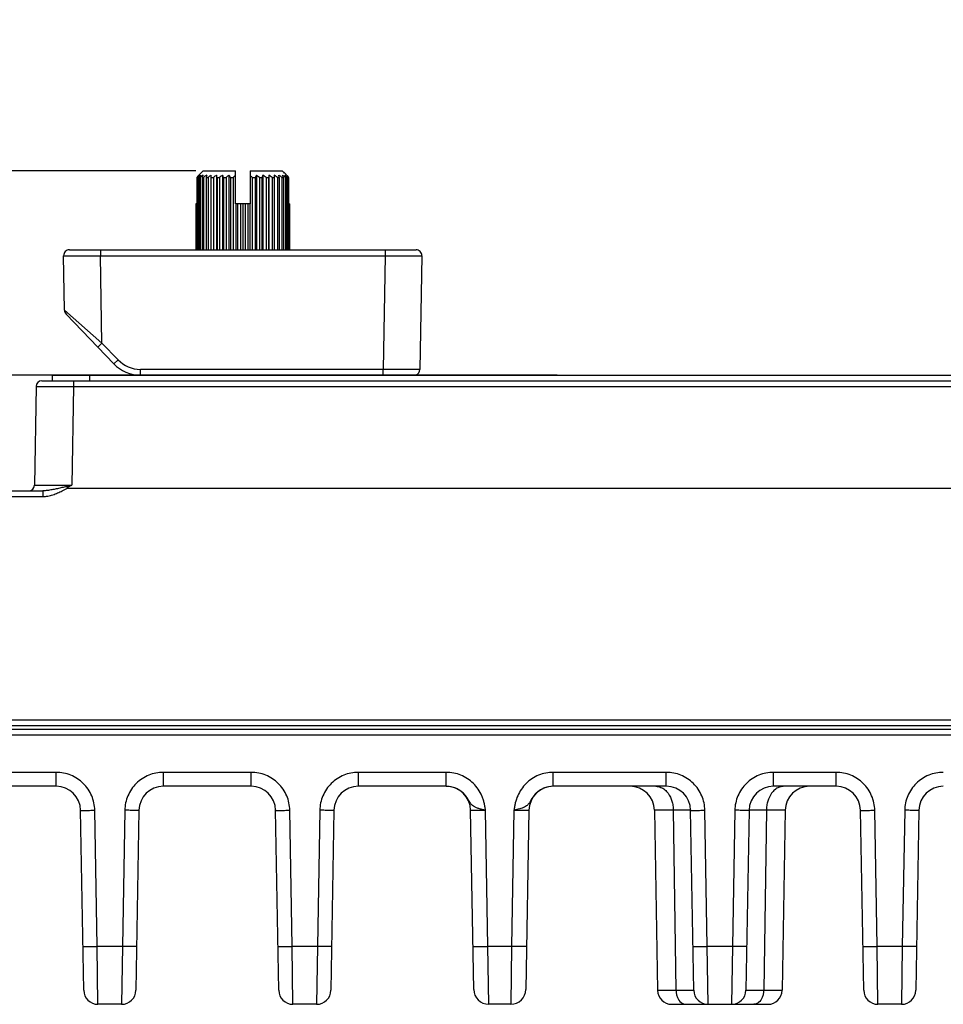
# Model space of a CAD drawing. Header units: inches. Extents: x 0 to 34, y 0 to 22.
# Tile 70 of 128: x 12.9 to 15.4, y 9.2 to 11.8. Entities that reach past the tile are written whole.
import ezdxf

# ---------------------------------------------------------------- set-up
doc = ezdxf.new("R2010")
doc.units = ezdxf.units.IN
doc.header["$LTSCALE"] = 1.87
doc.header["$MEASUREMENT"] = 0
doc.layers.get('0').update_dxf_attribs({"linetype": 'CONTINUOUS'})
doc.layers.add('02___PRT_ALL_AXES', color=7, linetype='CONTINUOUS')
doc.layers.add('DIMENSIONS', color=7, linetype='CONTINUOUS')
doc.styles.get("Standard").update_dxf_attribs({"font": 'txt', "width": 0.8})
doc.dimstyles.new('DIMSTYLE_2', dxfattribs={"dimtxt": 0.125, "dimasz": 0.18, "dimexe": 0.125, "dimexo": 0.0625, "dimgap": 0.0625, "dimtad": 0, "dimtih": 1, "dimtoh": 1, "dimzin": 0, "dimdsep": 46, "dimtxsty": 'STANDARD', "dimblk": '_FILLED', "dimblk1": '_FILLED', "dimblk2": '_FILLED', "dimcen": 0.09, "dimazin": 0, "dimtp": 0.01, "dimtm": 0.01, "dimtfac": 1, "dimtofl": 0, "dimtmove": 0, "dimatfit": 3, "dimldrblk": '_FILLED', "dimfxl": 1, "dimtolj": 1, "dimtzin": 0, "dimarcsym": 0})

# ---------------------------------------------------------------- blocks, each defined once
blk = doc.blocks.new('_FILLED')
at = {"color": 0, "linetype": 'BYBLOCK'}
blk.add_solid([(0, 0), (-1, 0.174), (-1, -0.174)], dxfattribs=at)
blk = doc.blocks.new('*D45')
at = {"layer": 'DIMENSIONS', "color": 2, "linetype": 'CONTINUOUS'}
for p, q in [((15.9617, 12.266), (9.511, 12.266)), ((9.636, 12.266), (9.636, 10.723)), ((9.636, 9.2001), (9.636, 10.473)), ((11.9452, 9.2001), (9.511, 9.2001))]:
    blk.add_line(p, q, dxfattribs=at)
at = {"layer": 'DIMENSIONS', "color": 2, "linetype": 'CONTINUOUS', "xscale": 0.18, "yscale": 0.18, "zscale": 0.18}
for p, rotation in [((9.636, 12.266), 90), ((9.636, 9.2001), 270)]:
    blk.add_blockref('_FILLED', p, dxfattribs=dict(at, rotation=rotation))
at = {"layer": 'DIMENSIONS', "color": 2, "linetype": 'CONTINUOUS', "insert": (9.636, 10.6605), "char_height": 0.125, "width": 1.325, "attachment_point": 2, "line_spacing_factor": 0.9}
blk.add_mtext('77.88{\\ftxt.shx;\\W1.000000;\\H0.125000; }[3.066]', dxfattribs=at)
blk = doc.blocks.new('*D47')
at = {"layer": 'DIMENSIONS', "color": 2, "linetype": 'CONTINUOUS'}
for p, q in [((11.8861, 10.6395), (11.8861, 13.141)), ((15.9242, 12.3138), (15.9242, 13.141)), ((11.8861, 13.016), (13.1301, 13.016)), ((15.9242, 13.016), (14.6801, 13.016))]:
    blk.add_line(p, q, dxfattribs=at)
at = {"layer": 'DIMENSIONS', "color": 2, "linetype": 'CONTINUOUS', "xscale": 0.18, "yscale": 0.18, "zscale": 0.18, "rotation": 180}
blk.add_blockref('_FILLED', (11.8861, 13.016), dxfattribs=at)
at = {"layer": 'DIMENSIONS', "color": 2, "linetype": 'CONTINUOUS', "xscale": 0.18, "yscale": 0.18, "zscale": 0.18}
blk.add_blockref('_FILLED', (15.9242, 13.016), dxfattribs=at)
at = {"layer": 'DIMENSIONS', "color": 2, "linetype": 'CONTINUOUS', "insert": (13.9051, 13.0785), "char_height": 0.125, "width": 1.425, "attachment_point": 2, "line_spacing_factor": 0.9}
blk.add_mtext('102.57{\\ftxt.shx;\\W1.000000;\\H0.125000; }[4.038]', dxfattribs=at)
blk = doc.blocks.new('*D50')
at = {"layer": 'DIMENSIONS', "color": 2, "linetype": 'CONTINUOUS'}
for p, q in [((11.136, 11.4238), (11.136, 11.7838)), ((13.3957, 11.4238), (11.011, 11.4238)), ((14.3595, 10.8785), (11.011, 10.8785)), ((11.136, 10.8785), (11.136, 10.5185))]:
    blk.add_line(p, q, dxfattribs=at)
at = {"layer": 'DIMENSIONS', "color": 2, "linetype": 'CONTINUOUS', "xscale": 0.18, "yscale": 0.18, "zscale": 0.18}
for p, rotation in [((11.136, 11.4238), 270), ((11.136, 10.8785), 90)]:
    blk.add_blockref('_FILLED', p, dxfattribs=dict(at, rotation=rotation))
at = {"layer": 'DIMENSIONS', "color": 2, "linetype": 'CONTINUOUS', "insert": (11.136, 11.2136), "char_height": 0.125, "width": 1.225, "attachment_point": 2, "line_spacing_factor": 0.9}
blk.add_mtext('13.85{\\ftxt.shx;\\W1.000000;\\H0.125000; }[.545]', dxfattribs=at)
blk = doc.blocks.new('*D51')
at = {"layer": 'DIMENSIONS', "color": 2, "linetype": 'CONTINUOUS'}
for p, q in [((14.3595, 10.8785), (10.261, 10.8785)), ((10.386, 10.8785), (10.386, 10.1643)), ((10.386, 9.2001), (10.386, 9.9143)), ((11.966, 9.2001), (10.261, 9.2001))]:
    blk.add_line(p, q, dxfattribs=at)
at = {"layer": 'DIMENSIONS', "color": 2, "linetype": 'CONTINUOUS', "xscale": 0.18, "yscale": 0.18, "zscale": 0.18}
for p, rotation in [((10.386, 10.8785), 90), ((10.386, 9.2001), 270)]:
    blk.add_blockref('_FILLED', p, dxfattribs=dict(at, rotation=rotation))
at = {"layer": 'DIMENSIONS', "color": 2, "linetype": 'CONTINUOUS', "insert": (10.386, 10.1018), "char_height": 0.125, "width": 1.325, "attachment_point": 2, "line_spacing_factor": 0.9}
blk.add_mtext('42.63{\\ftxt.shx;\\W1.000000;\\H0.125000; }[1.678]', dxfattribs=at)

msp = doc.modelspace()

# ---------------------------------------------------------------- linework, layer by layer
at = {"color": 7, "linetype": 'CONTINUOUS'}
for p, q in [((13.3983, 11.4059), (13.3983, 11.2131)), ((13.3983, 11.4059), (13.4001, 11.4059)), ((13.3988, 11.4059), (13.3999, 11.4069)), ((13.3999, 11.4069), (13.3991, 11.4069)), ((13.4001, 11.4059), (13.4001, 11.2131)), ((13.4111, 11.4197), (13.4026, 11.4113)), ((13.4038, 11.4059), (13.4038, 11.2131)), ((13.4038, 11.4059), (13.4067, 11.4059)), ((13.4067, 11.4059), (13.4067, 11.2131)), ((13.4153, 11.4238), (13.4111, 11.4197)), ((13.4121, 11.4059), (13.4121, 11.2131)), ((13.4121, 11.4059), (13.4161, 11.4059)), ((13.4153, 11.4238), (13.5012, 11.4238)), ((13.4161, 11.4059), (13.4161, 11.2131)), ((13.4232, 11.4059), (13.4232, 11.2131)), ((13.4232, 11.4059), (13.4281, 11.4059)), ((13.4281, 11.4059), (13.4281, 11.2131)), ((13.4366, 11.2131), (13.4366, 11.4121)), ((13.4366, 11.4059), (13.4424, 11.4059)), ((13.4424, 11.4059), (13.4424, 11.2131)), ((13.4508, 11.4121), (13.4508, 11.2131)), ((13.4521, 11.4059), (13.4521, 11.2131)), ((13.4521, 11.4059), (13.4586, 11.4059)), ((13.4586, 11.4059), (13.4586, 11.2131)), ((13.4667, 11.4121), (13.4667, 11.2131)), ((13.4693, 11.4059), (13.4693, 11.2131)), ((13.4693, 11.4059), (13.4764, 11.4059)), ((13.4764, 11.4059), (13.4764, 11.2131)), ((13.4839, 11.4121), (13.4839, 11.2131)), ((13.4878, 11.4059), (13.4878, 11.2131)), ((13.4878, 11.4059), (13.4952, 11.4059)), ((13.4952, 11.4059), (13.4952, 11.2131)), ((13.5012, 11.3358), (13.5012, 11.4238)), ((13.5402, 11.4238), (13.5402, 11.3358)), ((13.5402, 11.4238), (13.626, 11.4238)), ((13.5461, 11.4059), (13.5461, 11.2131)), ((13.5461, 11.4059), (13.5535, 11.4059)), ((13.5535, 11.4059), (13.5535, 11.2131)), ((13.5574, 11.4121), (13.5574, 11.2131)), ((13.565, 11.4059), (13.565, 11.2131)), ((13.565, 11.4059), (13.572, 11.4059)), ((13.572, 11.4059), (13.572, 11.2131)), ((13.5746, 11.4121), (13.5746, 11.2131)), ((13.5827, 11.4059), (13.5827, 11.2131)), ((13.5827, 11.4059), (13.5892, 11.4059)), ((13.5892, 11.4059), (13.5892, 11.2131)), ((13.5905, 11.4121), (13.5905, 11.2131)), ((13.5989, 11.4059), (13.5989, 11.2131)), ((13.5989, 11.4059), (13.6047, 11.4059)), ((13.6047, 11.4121), (13.6047, 11.2131)), ((13.6132, 11.4059), (13.6132, 11.2131)), ((13.6132, 11.4059), (13.6181, 11.4059)), ((13.6181, 11.4059), (13.6181, 11.2131)), ((13.6252, 11.4059), (13.6252, 11.2131)), ((13.6252, 11.4059), (13.6292, 11.4059)), ((13.6344, 11.4155), (13.626, 11.4238)), ((13.6292, 11.4059), (13.6292, 11.2131)), ((13.6324, 11.4175), (13.6302, 11.4197)), ((13.6387, 11.4113), (13.6344, 11.4155)), ((13.6346, 11.4059), (13.6346, 11.2131)), ((13.6346, 11.4059), (13.6376, 11.4059)), ((13.6376, 11.4059), (13.6376, 11.2131)), ((13.6413, 11.4059), (13.6413, 11.2131)), ((13.6413, 11.4059), (13.643, 11.4059)), ((13.6415, 11.4069), (13.6422, 11.4069)), ((13.6415, 11.4069), (13.6425, 11.4059)), ((13.643, 11.4059), (13.643, 11.2131)), ((13.3958, 11.3358), (13.3958, 11.2131)), ((13.3983, 11.3358), (13.3958, 11.3358)), ((13.3964, 11.3358), (13.3964, 11.2131)), ((13.5402, 11.3358), (13.5012, 11.3358)), ((13.5021, 11.3358), (13.5021, 11.2131)), ((13.5071, 11.3358), (13.5071, 11.2131)), ((13.5147, 11.3358), (13.5147, 11.2131)), ((13.5207, 11.3358), (13.5207, 11.2131)), ((13.5267, 11.3358), (13.5267, 11.2131)), ((13.5343, 11.3358), (13.5343, 11.2131)), ((13.5393, 11.3358), (13.5393, 11.2131)), ((13.6455, 11.3358), (13.643, 11.3358)), ((13.6449, 11.3358), (13.6449, 11.2131)), ((13.6455, 11.3358), (13.6455, 11.2131)), ((13.0452, 11.052), (13.0427, 11.1971)), ((13.0584, 11.2131), (13.9829, 11.2131)), ((13.1411, 11.2131), (13.1411, 11.1971)), ((13.1451, 10.9642), (13.1411, 11.1971)), ((13.1411, 11.1971), (13.9003, 11.1971)), ((13.9003, 11.1971), (13.895, 10.894)), ((13.9003, 11.2131), (13.9003, 11.1971)), ((13.9987, 11.1971), (13.9934, 10.894)), ((13.1451, 10.9642), (13.0452, 11.052)), ((13.1766, 10.9088), (13.0496, 11.0414)), ((13.1338, 10.9535), (13.1451, 10.9642)), ((13.188, 10.9194), (13.1451, 10.9642)), ((13.1766, 10.9088), (13.188, 10.9194)), ((13.2477, 10.8785), (13.2477, 10.894)), ((13.895, 10.894), (13.2477, 10.894)), ((13.895, 10.8785), (13.895, 10.894)), ((13.9054, 10.8939), (13.895, 10.894)), ((12.9695, 10.8484), (12.9649, 10.5848)), ((12.9845, 10.8632), (15.8852, 10.8632)), ((13.0695, 10.8484), (13.0649, 10.5848)), ((13.0695, 10.8632), (13.0695, 10.8484)), ((13.0695, 10.8484), (15.8852, 10.8484)), ((12.2459, 10.57), (12.9872, 10.57)), ((12.9872, 10.57), (12.9872, 10.5548)), ((13.039, 10.57), (13.0527, 10.577)), ((13.0527, 10.577), (24.8249, 10.577)), ((12.2459, 10.5548), (12.9872, 10.5548)), ((24.7141, 9.9577), (11.9969, 9.9577)), ((24.7991, 9.9429), (11.9119, 9.9429)), ((12.0814, 9.9341), (24.6303, 9.9341)), ((11.8969, 9.9193), (24.8141, 9.9193)), ((13.023, 9.8189), (12.7886, 9.8189)), ((13.023, 9.7816), (13.023, 9.8189)), ((13.3088, 9.7816), (13.3088, 9.8189)), ((13.5433, 9.8189), (13.3088, 9.8189)), ((13.5433, 9.7816), (13.5433, 9.8189)), ((13.8291, 9.7816), (13.8291, 9.8189)), ((14.0635, 9.8189), (13.8291, 9.8189)), ((14.0635, 9.7816), (14.0635, 9.8189)), ((14.3492, 9.7816), (14.3492, 9.8189)), ((14.6507, 9.8189), (14.3492, 9.8189)), ((14.6507, 9.7816), (14.6507, 9.8189)), ((14.9365, 9.7816), (14.9365, 9.8189)), ((15.1039, 9.8189), (14.9365, 9.8189)), ((15.1039, 9.7816), (15.1039, 9.8189)), ((13.023, 9.7816), (12.7886, 9.7816)), ((13.5433, 9.7816), (13.3088, 9.7816)), ((14.0635, 9.7816), (13.8291, 9.7816)), ((14.071, 9.7811), (14.0635, 9.7815)), ((14.6507, 9.7816), (14.3492, 9.7816)), ((15.1039, 9.7816), (14.9365, 9.7816)), ((13.0963, 9.2374), (13.088, 9.7177)), ((13.1323, 9.3543), (13.126, 9.7177)), ((13.2058, 9.7177), (13.1995, 9.3543)), ((13.2438, 9.7177), (13.2354, 9.2374)), ((13.6166, 9.2374), (13.6083, 9.7177)), ((13.6526, 9.3543), (13.6463, 9.7177)), ((13.7261, 9.7177), (13.7198, 9.3543)), ((13.7641, 9.7177), (13.7557, 9.2374)), ((14.1368, 9.2394), (14.1285, 9.7177)), ((14.1748, 9.3543), (14.1685, 9.7177)), ((14.2443, 9.7177), (14.238, 9.3543)), ((14.2843, 9.7177), (14.276, 9.2394)), ((14.6191, 9.7177), (14.6274, 9.2374)), ((14.6695, 9.7177), (14.6191, 9.7177)), ((14.6766, 9.2374), (14.6695, 9.7177)), ((14.7157, 9.7177), (14.6695, 9.7177)), ((14.724, 9.2374), (14.7157, 9.7177)), ((14.76, 9.3543), (14.7536, 9.7177)), ((14.8335, 9.7177), (14.8272, 9.3543)), ((14.8715, 9.7177), (14.8631, 9.2374)), ((14.9177, 9.7177), (14.8715, 9.7177)), ((14.9177, 9.7177), (14.9105, 9.2374)), ((14.9681, 9.7177), (14.9177, 9.7177)), ((14.9681, 9.7177), (14.9597, 9.2374)), ((15.1773, 9.2374), (15.1689, 9.7177)), ((15.2132, 9.3543), (15.2069, 9.7177)), ((15.2868, 9.7177), (15.2804, 9.3543)), ((15.3248, 9.7177), (15.3164, 9.2374)), ((13.1343, 9.2001), (13.1323, 9.3543)), ((13.1995, 9.3543), (13.1323, 9.3543)), ((13.1995, 9.3543), (13.1975, 9.2001)), ((13.6546, 9.2001), (13.6526, 9.3543)), ((13.7198, 9.3543), (13.6526, 9.3543)), ((13.7198, 9.3543), (13.7178, 9.2001)), ((14.1768, 9.2001), (14.1748, 9.3543)), ((14.238, 9.3543), (14.1748, 9.3543)), ((14.238, 9.3543), (14.236, 9.2001)), ((14.762, 9.2001), (14.76, 9.3543)), ((14.8272, 9.3543), (14.76, 9.3543)), ((14.8272, 9.3543), (14.8251, 9.2001)), ((15.2153, 9.2001), (15.2132, 9.3543)), ((15.2804, 9.3543), (15.2132, 9.3543)), ((15.2804, 9.3543), (15.2784, 9.2001)), ((14.6274, 9.2374), (14.6766, 9.2374)), ((14.6766, 9.2374), (14.724, 9.2374)), ((14.8631, 9.2374), (14.9105, 9.2374)), ((14.9105, 9.2374), (14.9597, 9.2374)), ((13.1975, 9.2001), (13.1343, 9.2001)), ((13.7178, 9.2001), (13.6546, 9.2001)), ((14.236, 9.2001), (14.1768, 9.2001)), ((14.6655, 9.2001), (14.9217, 9.2001)), ((15.2784, 9.2001), (15.2153, 9.2001))]:
    msp.add_line(p, q, dxfattribs=at)
for centre, radius, start, end in [((13.7041, 11.1631), 0.3904, 141.3645, 141.5527), ((13.6941, 11.1711), 0.3777, 140.9333, 141.3636), ((13.6737, 11.077), 0.4279, 128.4472, 129.7517), ((13.6613, 11.1977), 0.3355, 140.4513, 140.9231), ((13.7266, 11.2079), 0.3787, 147.9224, 148.4818), ((13.689, 11.2315), 0.3343, 147.3076, 147.9168), ((13.6848, 11.049), 0.4525, 126.6417, 127.926), ((13.8155, 11.2376), 0.4371, 156.8968, 157.3439), ((13.7653, 11.259), 0.3825, 156.4023, 156.892), ((13.7018, 11.025), 0.4762, 125.6204, 126.8708), ((14.13, 11.2566), 0.7224, 167.8138, 168.0687), ((14.0372, 11.2766), 0.6275, 167.5304, 167.8109), ((13.715, 11.0187), 0.4819, 125.285, 126.5306), ((13.7281, 11.025), 0.4762, 125.6204, 126.8708), ((12.7852, 11.2651), 0.6817, 11.9269, 12.4552), ((13.7368, 11.049), 0.4525, 126.6417, 127.926), ((13.0875, 11.2466), 0.4137, 22.6486, 23.5738), ((13.75, 11.077), 0.4279, 128.4472, 129.7517), ((13.1811, 11.2179), 0.3597, 31.5095, 32.6645), ((13.7687, 11.1073), 0.405, 131.3503, 132.4831), ((13.2642, 11.0979), 0.4176, 47.534, 48.6326), ((13.8478, 11.2257), 0.3451, 147.3109, 148.515), ((13.2819, 11.0654), 0.4428, 50.2703, 51.5308), ((13.9372, 11.2537), 0.3957, 156.4051, 157.3725), ((13.2952, 11.0367), 0.468, 52.0953, 53.3371), ((14.2255, 11.2717), 0.6503, 167.5321, 168.0859), ((13.3132, 11.025), 0.4762, 53.1292, 54.3796), ((13.3263, 11.0187), 0.4819, 53.4694, 54.715), ((13.0186, 11.2797), 0.6127, 12.1857, 12.473), ((13.3395, 11.025), 0.4762, 53.1292, 54.3796), ((12.9276, 11.26), 0.7058, 11.9283, 12.1892), ((13.3471, 11.0367), 0.468, 52.0953, 53.3371), ((13.2839, 11.2623), 0.374, 23.1024, 23.6033), ((13.2346, 11.2413), 0.4276, 22.6511, 23.1082), ((13.3582, 11.0654), 0.4428, 50.2703, 51.5308), ((13.3582, 11.2352), 0.3274, 32.0768, 32.6988), ((13.3213, 11.212), 0.371, 31.5124, 32.0835), ((13.381, 11.1984), 0.3343, 39.076, 39.5495), ((13.3566, 11.1787), 0.3657, 38.6294, 39.0737), ((13.3373, 11.1631), 0.3904, 38.4473, 38.6355), ((13.0584, 11.1974), 0.0157, 90, 181), ((13.9829, 11.1974), 0.0157, 359, 90), ((13.0609, 11.0523), 0.0157, 181, 223.79), ((13.2477, 10.9769), 0.0984, 223.79, 270), ((13.2477, 10.9766), 0.0827, 223.7909, 269.9991), ((13.9776, 10.8942), 0.0157, 287.8, 359), ((12.9845, 10.8482), 0.015, 90, 179), ((12.9499, 10.585), 0.015, 270, 359), ((12.4835, 12.0843), 1.6083, 291.0087, 291.1915), ((13.023, 9.7166), 0.065, 1, 90), ((13.3088, 9.7166), 0.065, 90, 179), ((13.5433, 9.7166), 0.065, 1, 90), ((13.8291, 9.7166), 0.065, 90, 179), ((14.0635, 9.7166), 0.065, 1, 90), ((14.0635, 9.7162), 0.0653, 69.0597, 83.4625), ((14.0634, 9.716), 0.0656, 65.5042, 69.0672), ((14.3493, 9.7166), 0.065, 90, 179), ((14.3495, 9.7156), 0.066, 112.851, 121.1395), ((14.3494, 9.7159), 0.0656, 110.7354, 112.8354), ((14.3493, 9.7162), 0.0654, 90.0177, 110.7379), ((14.5541, 9.7166), 0.065, 1, 90), ((14.6507, 9.7166), 0.065, 1, 90), ((14.9365, 9.7166), 0.065, 90, 179), ((15.0331, 9.7166), 0.065, 90, 179), ((15.1039, 9.7166), 0.065, 1, 90), ((15.3898, 9.7166), 0.065, 90, 179), ((13.1343, 9.2381), 0.038, 181, 270), ((13.1975, 9.2381), 0.038, 270, 359), ((13.6546, 9.2381), 0.038, 181, 270), ((13.7178, 9.2381), 0.038, 270, 359), ((14.1768, 9.2401), 0.04, 181, 270), ((14.236, 9.2401), 0.04, 270, 359), ((14.6654, 9.2381), 0.038, 181, 270), ((14.762, 9.2381), 0.038, 181, 270), ((14.8251, 9.2381), 0.038, 270, 359), ((14.9217, 9.2381), 0.038, 270, 359), ((15.2153, 9.2381), 0.038, 181, 270), ((15.2784, 9.2381), 0.038, 270, 359)]:
    msp.add_arc(centre, radius, start, end, dxfattribs=at)
for points, knots in [([(13.0427, 11.1971), (13.0427, 11.1971), (13.0427, 11.1971), (13.0428, 11.1971), (13.043, 11.1971), (13.0433, 11.1971), (13.0438, 11.1971), (13.0446, 11.1971), (13.0457, 11.1971), (13.047, 11.1971), (13.0485, 11.197), (13.0509, 11.197), (13.0546, 11.197), (13.0595, 11.197), (13.0652, 11.197), (13.0717, 11.197), (13.0788, 11.197), (13.0895, 11.197), (13.1039, 11.197), (13.1221, 11.1971), (13.1347, 11.1971), (13.1411, 11.1971)], [0, 0, 0, 0, 0.000311, 0.001219, 0.002728, 0.004835, 0.010844, 0.019234, 0.02999, 0.043083, 0.058477, 0.076139, 0.118098, 0.168544, 0.227004, 0.292902, 0.365614, 0.444434, 0.617318, 0.804911, 1, 1, 1, 1]), ([(13.9003, 11.1971), (13.9067, 11.1971), (13.9192, 11.1971), (13.9374, 11.197), (13.9518, 11.197), (13.9625, 11.197), (13.9696, 11.197), (13.9761, 11.197), (13.9818, 11.197), (13.9868, 11.197), (13.9904, 11.197), (13.9928, 11.197), (13.9944, 11.1971), (13.9956, 11.1971), (13.9967, 11.1971), (13.9975, 11.1971), (13.9981, 11.1971), (13.9984, 11.1971), (13.9985, 11.1971), (13.9986, 11.1971), (13.9987, 11.1971), (13.9987, 11.1971)], [0, 0, 0, 0, 0.195086, 0.382674, 0.555557, 0.634377, 0.70709, 0.772989, 0.83145, 0.881897, 0.923858, 0.941521, 0.956916, 0.970009, 0.980766, 0.989156, 0.995164, 0.997272, 0.998781, 0.999689, 1, 1, 1, 1]), ([(13.9934, 10.894), (13.9934, 10.894), (13.9933, 10.894), (13.9933, 10.894), (13.9931, 10.894), (13.9929, 10.8939), (13.9924, 10.8939), (13.9917, 10.8939), (13.9907, 10.8939), (13.9896, 10.8939), (13.9883, 10.8939), (13.9862, 10.8939), (13.983, 10.8939), (13.9787, 10.8939), (13.9736, 10.8939), (13.9679, 10.8939), (13.9616, 10.8939), (13.9522, 10.8939), (13.9392, 10.8939), (13.9227, 10.8939), (13.9113, 10.8939), (13.9054, 10.8939)], [0, 0, 0, 0, 0.000303, 0.001187, 0.002655, 0.004705, 0.010551, 0.018714, 0.029185, 0.041938, 0.056942, 0.074168, 0.115147, 0.164525, 0.221892, 0.286766, 0.358603, 0.436805, 0.609634, 0.799443, 1, 1, 1, 1]), ([(12.9695, 10.8484), (12.9695, 10.8484), (12.9695, 10.8484), (12.9695, 10.8484), (12.9696, 10.8484), (12.9696, 10.8485), (12.9696, 10.8485), (12.9697, 10.8485), (12.9697, 10.8485), (12.9698, 10.8485), (12.9699, 10.8485), (12.9701, 10.8485), (12.9703, 10.8485), (12.9706, 10.8485), (12.971, 10.8485), (12.9715, 10.8485), (12.972, 10.8485), (12.9725, 10.8485), (12.9732, 10.8485), (12.9741, 10.8485), (12.9755, 10.8485), (12.9772, 10.8485), (12.9792, 10.8485), (12.9814, 10.8485), (12.9838, 10.8485), (12.9865, 10.8485), (12.9893, 10.8485), (12.9934, 10.8485), (12.999, 10.8486), (13.0063, 10.8485), (13.0141, 10.8485), (13.0225, 10.8485), (13.0314, 10.8485), (13.0406, 10.8485), (13.0501, 10.8485), (13.0597, 10.8485), (13.0663, 10.8485), (13.0695, 10.8484)], [0, 0, 0, 0, 0.000025, 0.000084, 0.00018, 0.000313, 0.000691, 0.001219, 0.001898, 0.002726, 0.003704, 0.004833, 0.007539, 0.010843, 0.014743, 0.019235, 0.024319, 0.02999, 0.036245, 0.04308, 0.058476, 0.07614, 0.09603, 0.118096, 0.142288, 0.168546, 0.196807, 0.227003, 0.292905, 0.365617, 0.444439, 0.528611, 0.617323, 0.70972, 0.804913, 0.901984, 1, 1, 1, 1]), ([(12.9649, 10.5848), (12.9649, 10.5848), (12.9649, 10.5848), (12.9649, 10.5848), (12.9649, 10.5848), (12.965, 10.5848), (12.965, 10.5848), (12.9651, 10.5848), (12.9651, 10.5848), (12.9652, 10.5848), (12.9653, 10.5847), (12.9655, 10.5847), (12.9657, 10.5847), (12.966, 10.5847), (12.9664, 10.5847), (12.9669, 10.5847), (12.9674, 10.5847), (12.9679, 10.5847), (12.9686, 10.5847), (12.9695, 10.5847), (12.9708, 10.5847), (12.9726, 10.5847), (12.9746, 10.5847), (12.9768, 10.5847), (12.9792, 10.5847), (12.9818, 10.5847), (12.9847, 10.5847), (12.9888, 10.5847), (12.9944, 10.5847), (13.0017, 10.5847), (13.0095, 10.5847), (13.0179, 10.5847), (13.0268, 10.5847), (13.036, 10.5847), (13.0455, 10.5847), (13.0551, 10.5847), (13.0616, 10.5848), (13.0649, 10.5848)], [0, 0, 0, 0, 0.000025, 0.000083, 0.000178, 0.000311, 0.000688, 0.001215, 0.001892, 0.002719, 0.003697, 0.004824, 0.007528, 0.01083, 0.014727, 0.019218, 0.024299, 0.029968, 0.036221, 0.043055, 0.058447, 0.076108, 0.095995, 0.11806, 0.142249, 0.168506, 0.196766, 0.226962, 0.292865, 0.365579, 0.444405, 0.528583, 0.617301, 0.709705, 0.804904, 0.90198, 1, 1, 1, 1]), ([(13.0352, 10.5777), (13.0312, 10.5767), (13.0252, 10.5754), (13.0172, 10.5737), (13.0112, 10.5726), (13.0052, 10.5716), (12.9992, 10.5707), (12.9932, 10.5702), (12.9892, 10.57), (12.9872, 10.57)], [0, 0, 0, 0, 0.253915, 0.379805, 0.504981, 0.629484, 0.753399, 0.876847, 1, 1, 1, 1]), ([(12.9872, 10.5548), (12.9895, 10.5548), (12.994, 10.555), (13.0008, 10.556), (13.0074, 10.5574), (13.0161, 10.56), (13.0268, 10.5641), (13.035, 10.568), (13.039, 10.57)], [0, 0, 0, 0, 0.125, 0.250006, 0.375021, 0.500037, 0.749999, 1, 1, 1, 1]), ([(13.0601, 10.5829), (13.0591, 10.5828), (13.057, 10.5825), (13.0538, 10.5818), (13.0507, 10.5812), (13.0466, 10.5803), (13.0414, 10.5791), (13.0373, 10.5781), (13.0352, 10.5777)], [0, 0, 0, 0, 0.125604, 0.251103, 0.376461, 0.501642, 0.751349, 1, 1, 1, 1]), ([(13.0527, 10.577), (13.0526, 10.577), (13.0525, 10.5771), (13.0524, 10.5771), (13.0523, 10.5771), (13.0522, 10.5771), (13.0521, 10.5772), (13.052, 10.5773), (13.052, 10.5774), (13.0521, 10.5775), (13.0521, 10.5776), (13.0522, 10.5777), (13.0523, 10.5779), (13.0524, 10.578), (13.0525, 10.5782), (13.0527, 10.5784), (13.053, 10.5786), (13.0532, 10.5788), (13.0535, 10.579), (13.0538, 10.5793), (13.0543, 10.5797), (13.0548, 10.58), (13.0554, 10.5804), (13.0559, 10.5808), (13.0565, 10.5811), (13.0571, 10.5815), (13.0579, 10.5819), (13.0589, 10.5824), (13.0597, 10.5828), (13.0601, 10.5829)], [0, 0, 0, 0, 0.015627, 0.031251, 0.039069, 0.046898, 0.06241, 0.070235, 0.078072, 0.085907, 0.093727, 0.109349, 0.124975, 0.1406, 0.156226, 0.187475, 0.218725, 0.249976, 0.281227, 0.312479, 0.37498, 0.437483, 0.499986, 0.562489, 0.624993, 0.687498, 0.750002, 0.875001, 1, 1, 1, 1]), ([(13.126, 9.7177), (13.1258, 9.7243), (13.1243, 9.7377), (13.1182, 9.7568), (13.1085, 9.7744), (13.0956, 9.7898), (13.08, 9.8024), (13.0622, 9.8118), (13.043, 9.8176), (13.0296, 9.8189), (13.023, 9.8189)], [0, 0, 0, 0, 0.124907, 0.250048, 0.375017, 0.49997, 0.624914, 0.749874, 0.875053, 1, 1, 1, 1]), ([(13.3088, 9.8189), (13.3022, 9.8189), (13.2888, 9.8176), (13.2696, 9.8118), (13.2518, 9.8024), (13.2362, 9.7898), (13.2233, 9.7744), (13.2136, 9.7568), (13.2075, 9.7377), (13.206, 9.7243), (13.2058, 9.7177)], [0, 0, 0, 0, 0.124915, 0.250039, 0.374994, 0.499947, 0.624901, 0.749888, 0.875072, 1, 1, 1, 1]), ([(13.6463, 9.7177), (13.6461, 9.7243), (13.6446, 9.7377), (13.6385, 9.7568), (13.6288, 9.7744), (13.6159, 9.7898), (13.6003, 9.8024), (13.5825, 9.8118), (13.5633, 9.8176), (13.5499, 9.8189), (13.5433, 9.8189)], [0, 0, 0, 0, 0.124907, 0.250048, 0.375017, 0.49997, 0.624914, 0.749874, 0.875053, 1, 1, 1, 1]), ([(13.8291, 9.8189), (13.8225, 9.8189), (13.8091, 9.8176), (13.7899, 9.8118), (13.7721, 9.8024), (13.7565, 9.7898), (13.7436, 9.7744), (13.7339, 9.7568), (13.7278, 9.7377), (13.7263, 9.7243), (13.7261, 9.7177)], [0, 0, 0, 0, 0.124915, 0.250039, 0.374994, 0.499947, 0.624901, 0.749888, 0.875072, 1, 1, 1, 1]), ([(14.1685, 9.7177), (14.1682, 9.7194), (14.1678, 9.7227), (14.1667, 9.7293), (14.165, 9.7374), (14.1623, 9.7471), (14.1575, 9.7596), (14.1493, 9.7742), (14.1364, 9.7897), (14.1208, 9.8024), (14.1029, 9.8118), (14.0836, 9.8176), (14.0702, 9.8189), (14.0635, 9.8189)], [0, 0, 0, 0, 0.031246, 0.062491, 0.124979, 0.187472, 0.249977, 0.374878, 0.499814, 0.624794, 0.7498, 0.874904, 1, 1, 1, 1]), ([(14.3492, 9.8189), (14.3426, 9.8189), (14.3292, 9.8176), (14.3098, 9.8118), (14.292, 9.8023), (14.2764, 9.7897), (14.2634, 9.7742), (14.2537, 9.7566), (14.2484, 9.7407), (14.2458, 9.7276), (14.2448, 9.721), (14.2443, 9.7177)], [0, 0, 0, 0, 0.125109, 0.25024, 0.375261, 0.500257, 0.62521, 0.750129, 0.875019, 0.937509, 1, 1, 1, 1]), ([(14.7536, 9.7177), (14.7535, 9.7243), (14.752, 9.7377), (14.7459, 9.7568), (14.7362, 9.7744), (14.7233, 9.7898), (14.7077, 9.8024), (14.6899, 9.8118), (14.6707, 9.8176), (14.6573, 9.8189), (14.6507, 9.8189)], [0, 0, 0, 0, 0.124907, 0.250048, 0.375017, 0.49997, 0.624914, 0.749874, 0.875053, 1, 1, 1, 1]), ([(14.9365, 9.8189), (14.9299, 9.8189), (14.9165, 9.8176), (14.8973, 9.8118), (14.8795, 9.8024), (14.8639, 9.7898), (14.851, 9.7744), (14.8413, 9.7568), (14.8352, 9.7377), (14.8336, 9.7243), (14.8335, 9.7177)], [0, 0, 0, 0, 0.124915, 0.250039, 0.374994, 0.499947, 0.624901, 0.749888, 0.875072, 1, 1, 1, 1]), ([(15.2069, 9.7177), (15.2068, 9.7243), (15.2052, 9.7377), (15.1992, 9.7568), (15.1895, 9.7744), (15.1766, 9.7898), (15.161, 9.8024), (15.1432, 9.8118), (15.1239, 9.8176), (15.1106, 9.8189), (15.1039, 9.8189)], [0, 0, 0, 0, 0.124907, 0.250048, 0.375017, 0.49997, 0.624914, 0.749874, 0.875053, 1, 1, 1, 1]), ([(15.3898, 9.8189), (15.3831, 9.8189), (15.3698, 9.8176), (15.3505, 9.8118), (15.3327, 9.8024), (15.3171, 9.7898), (15.3042, 9.7744), (15.2945, 9.7568), (15.2884, 9.7377), (15.2869, 9.7243), (15.2868, 9.7177)], [0, 0, 0, 0, 0.124915, 0.250039, 0.374994, 0.499947, 0.624901, 0.749888, 0.875072, 1, 1, 1, 1]), ([(14.1215, 9.7475), (14.1197, 9.7505), (14.1157, 9.7563), (14.1085, 9.7641), (14.1001, 9.7707), (14.0939, 9.7742), (14.0906, 9.7757)], [0, 0, 0, 0, 0.246146, 0.496464, 0.74802, 1, 1, 1, 1]), ([(14.3154, 9.7721), (14.3101, 9.7689), (14.3028, 9.763), (14.2951, 9.7535), (14.2918, 9.7484), (14.2902, 9.7459)], [0, 0, 0, 0, 0.504203, 0.754772, 1, 1, 1, 1]), ([(14.6232, 9.7816), (14.6268, 9.7816), (14.6342, 9.7803), (14.6408, 9.7769), (14.6439, 9.7747)], [0, 0, 0, 0, 0.487499, 1, 1, 1, 1]), ([(14.6439, 9.7747), (14.645, 9.7739), (14.6494, 9.7705), (14.6532, 9.7663), (14.6556, 9.7629)], [0, 0, 0, 0, 0.240563, 1, 1, 1, 1]), ([(14.9433, 9.7747), (14.9422, 9.7739), (14.9378, 9.7705), (14.934, 9.7663), (14.9315, 9.7629)], [0, 0, 0, 0, 0.240564, 1, 1, 1, 1]), ([(14.9639, 9.7816), (14.9604, 9.7816), (14.953, 9.7803), (14.9463, 9.7769), (14.9433, 9.7747)], [0, 0, 0, 0, 0.487498, 1, 1, 1, 1]), ([(14.1362, 9.7284), (14.1347, 9.7294), (14.1326, 9.7311), (14.1301, 9.7339), (14.1277, 9.7372), (14.125, 9.7418), (14.1228, 9.7456), (14.1215, 9.7475)], [0, 0, 0, 0, 0.223376, 0.337825, 0.457738, 0.717409, 1, 1, 1, 1]), ([(14.2902, 9.7459), (14.2889, 9.7437), (14.2871, 9.7404), (14.2845, 9.7364), (14.2825, 9.7337), (14.2804, 9.7314), (14.2772, 9.7286), (14.2745, 9.727), (14.2726, 9.7261)], [0, 0, 0, 0, 0.282241, 0.412114, 0.534138, 0.650684, 0.765016, 1, 1, 1, 1]), ([(14.6556, 9.7629), (14.6601, 9.7567), (14.6652, 9.7458), (14.6687, 9.7302), (14.6694, 9.7219), (14.6695, 9.7177)], [0, 0, 0, 0, 0.480721, 0.738266, 1, 1, 1, 1]), ([(14.9315, 9.7629), (14.927, 9.7567), (14.9219, 9.7458), (14.9185, 9.7302), (14.9178, 9.7219), (14.9177, 9.7177)], [0, 0, 0, 0, 0.48072, 0.738266, 1, 1, 1, 1]), ([(14.1685, 9.7177), (14.1654, 9.7184), (14.1594, 9.7197), (14.1508, 9.722), (14.143, 9.7247), (14.1383, 9.727), (14.1362, 9.7284)], [0, 0, 0, 0, 0.276537, 0.540906, 0.782833, 1, 1, 1, 1]), ([(14.2726, 9.7261), (14.2706, 9.7251), (14.2663, 9.7234), (14.2569, 9.7205), (14.2494, 9.7188), (14.2443, 9.7177)], [0, 0, 0, 0, 0.224236, 0.469136, 1, 1, 1, 1]), ([(13.088, 9.7177), (13.088, 9.7177), (13.088, 9.7176), (13.0882, 9.7176), (13.0884, 9.7176), (13.0887, 9.7176), (13.0891, 9.7175), (13.0899, 9.7175), (13.091, 9.7175), (13.0926, 9.7174), (13.0945, 9.7174), (13.0967, 9.7174), (13.0992, 9.7174), (13.1019, 9.7174), (13.106, 9.7174), (13.1116, 9.7175), (13.1187, 9.7176), (13.1235, 9.7176), (13.126, 9.7177)], [0, 0, 0, 0, 0.001493, 0.005257, 0.011386, 0.019871, 0.030684, 0.043798, 0.076798, 0.118617, 0.168978, 0.22739, 0.293228, 0.36586, 0.444657, 0.618043, 0.806054, 1, 1, 1, 1]), ([(13.2438, 9.7177), (13.2438, 9.7177), (13.2437, 9.7176), (13.2436, 9.7176), (13.2434, 9.7176), (13.2431, 9.7176), (13.2426, 9.7175), (13.2419, 9.7175), (13.2408, 9.7175), (13.2392, 9.7174), (13.2373, 9.7174), (13.2351, 9.7174), (13.2326, 9.7174), (13.2299, 9.7174), (13.2257, 9.7174), (13.2202, 9.7175), (13.2131, 9.7176), (13.2083, 9.7176), (13.2058, 9.7177)], [0, 0, 0, 0, 0.001493, 0.005257, 0.011386, 0.019871, 0.030684, 0.043798, 0.076798, 0.118617, 0.168978, 0.22739, 0.293228, 0.36586, 0.444657, 0.618042, 0.806054, 1, 1, 1, 1]), ([(13.6083, 9.7177), (13.6083, 9.7177), (13.6083, 9.7176), (13.6085, 9.7176), (13.6087, 9.7176), (13.609, 9.7176), (13.6094, 9.7175), (13.6102, 9.7175), (13.6113, 9.7175), (13.6129, 9.7174), (13.6148, 9.7174), (13.617, 9.7174), (13.6195, 9.7174), (13.6222, 9.7174), (13.6263, 9.7174), (13.6319, 9.7175), (13.639, 9.7176), (13.6438, 9.7176), (13.6463, 9.7177)], [0, 0, 0, 0, 0.001493, 0.005257, 0.011386, 0.019871, 0.030684, 0.043798, 0.076798, 0.118617, 0.168978, 0.22739, 0.293228, 0.36586, 0.444657, 0.618043, 0.806054, 1, 1, 1, 1]), ([(13.7641, 9.7177), (13.7641, 9.7177), (13.764, 9.7176), (13.7639, 9.7176), (13.7637, 9.7176), (13.7634, 9.7176), (13.7629, 9.7175), (13.7622, 9.7175), (13.7611, 9.7175), (13.7595, 9.7174), (13.7576, 9.7174), (13.7554, 9.7174), (13.7529, 9.7174), (13.7502, 9.7174), (13.746, 9.7174), (13.7405, 9.7175), (13.7334, 9.7176), (13.7286, 9.7176), (13.7261, 9.7177)], [0, 0, 0, 0, 0.001493, 0.005257, 0.011386, 0.019871, 0.030684, 0.043798, 0.076798, 0.118617, 0.168978, 0.22739, 0.293228, 0.36586, 0.444657, 0.618042, 0.806054, 1, 1, 1, 1]), ([(14.1285, 9.7177), (14.1285, 9.7177), (14.1285, 9.7178), (14.1287, 9.7178), (14.1289, 9.7178), (14.1294, 9.7179), (14.1303, 9.718), (14.1316, 9.718), (14.1333, 9.7181), (14.1353, 9.7181), (14.1376, 9.7182), (14.1403, 9.7182), (14.1432, 9.7181), (14.1475, 9.7181), (14.1533, 9.718), (14.1608, 9.7179), (14.1659, 9.7178), (14.1685, 9.7177)], [0, 0, 0, 0, 0.001784, 0.00559, 0.011683, 0.0201, 0.043913, 0.076927, 0.11881, 0.169164, 0.227567, 0.293423, 0.366058, 0.444793, 0.617543, 0.805237, 1, 1, 1, 1]), ([(14.2443, 9.7177), (14.2469, 9.7178), (14.252, 9.7179), (14.2594, 9.718), (14.2653, 9.7181), (14.2696, 9.7181), (14.2725, 9.7182), (14.2752, 9.7182), (14.2775, 9.7181), (14.2795, 9.7181), (14.2812, 9.718), (14.2825, 9.718), (14.2834, 9.7179), (14.2839, 9.7178), (14.2841, 9.7178), (14.2843, 9.7178), (14.2843, 9.7177), (14.2843, 9.7177)], [0, 0, 0, 0, 0.194902, 0.382379, 0.555107, 0.633863, 0.706497, 0.772326, 0.830704, 0.881091, 0.922989, 0.95602, 0.979878, 0.988307, 0.994406, 0.998215, 1, 1, 1, 1]), ([(14.7157, 9.7177), (14.7157, 9.7177), (14.7157, 9.7176), (14.7159, 9.7176), (14.7161, 9.7176), (14.7164, 9.7176), (14.7168, 9.7175), (14.7176, 9.7175), (14.7187, 9.7175), (14.7203, 9.7174), (14.7222, 9.7174), (14.7244, 9.7174), (14.7269, 9.7174), (14.7296, 9.7174), (14.7337, 9.7174), (14.7393, 9.7175), (14.7464, 9.7176), (14.7512, 9.7176), (14.7536, 9.7177)], [0, 0, 0, 0, 0.001493, 0.005257, 0.011386, 0.019871, 0.030684, 0.043798, 0.076798, 0.118617, 0.168978, 0.22739, 0.293228, 0.36586, 0.444657, 0.618043, 0.806054, 1, 1, 1, 1]), ([(14.8715, 9.7177), (14.8715, 9.7177), (14.8714, 9.7176), (14.8713, 9.7176), (14.8711, 9.7176), (14.8708, 9.7176), (14.8703, 9.7175), (14.8696, 9.7175), (14.8685, 9.7175), (14.8669, 9.7174), (14.865, 9.7174), (14.8628, 9.7174), (14.8603, 9.7174), (14.8576, 9.7174), (14.8534, 9.7174), (14.8479, 9.7175), (14.8408, 9.7176), (14.836, 9.7176), (14.8335, 9.7177)], [0, 0, 0, 0, 0.001493, 0.005257, 0.011386, 0.019871, 0.030684, 0.043798, 0.076798, 0.118617, 0.168978, 0.22739, 0.293228, 0.36586, 0.444657, 0.618042, 0.806054, 1, 1, 1, 1]), ([(15.1689, 9.7177), (15.1689, 9.7177), (15.169, 9.7176), (15.1691, 9.7176), (15.1694, 9.7176), (15.1697, 9.7176), (15.1701, 9.7175), (15.1708, 9.7175), (15.1719, 9.7175), (15.1735, 9.7174), (15.1754, 9.7174), (15.1776, 9.7174), (15.1801, 9.7174), (15.1829, 9.7174), (15.187, 9.7174), (15.1926, 9.7175), (15.1996, 9.7176), (15.2044, 9.7176), (15.2069, 9.7177)], [0, 0, 0, 0, 0.001493, 0.005257, 0.011386, 0.019871, 0.030684, 0.043798, 0.076798, 0.118617, 0.168978, 0.22739, 0.293228, 0.36586, 0.444657, 0.618043, 0.806054, 1, 1, 1, 1]), ([(15.3248, 9.7177), (15.3248, 9.7177), (15.3247, 9.7176), (15.3246, 9.7176), (15.3243, 9.7176), (15.324, 9.7176), (15.3236, 9.7175), (15.3229, 9.7175), (15.3218, 9.7175), (15.3202, 9.7174), (15.3183, 9.7174), (15.3161, 9.7174), (15.3136, 9.7174), (15.3108, 9.7174), (15.3067, 9.7174), (15.3011, 9.7175), (15.2941, 9.7176), (15.2892, 9.7176), (15.2868, 9.7177)], [0, 0, 0, 0, 0.001493, 0.005257, 0.011386, 0.019871, 0.030684, 0.043798, 0.076798, 0.118617, 0.168978, 0.22739, 0.293228, 0.36586, 0.444657, 0.618042, 0.806054, 1, 1, 1, 1]), ([(13.0943, 9.3543), (13.0943, 9.3543), (13.0944, 9.3543), (13.0945, 9.3542), (13.0948, 9.3542), (13.0951, 9.3542), (13.0955, 9.3542), (13.0962, 9.3541), (13.0973, 9.3541), (13.0989, 9.3541), (13.1008, 9.3541), (13.103, 9.354), (13.1055, 9.354), (13.1083, 9.354), (13.1124, 9.3541), (13.118, 9.3541), (13.125, 9.3542), (13.1298, 9.3543), (13.1323, 9.3543)], [0, 0, 0, 0, 0.001493, 0.005257, 0.011386, 0.019871, 0.030684, 0.043798, 0.076798, 0.118617, 0.168978, 0.22739, 0.293228, 0.36586, 0.444657, 0.618042, 0.806054, 1, 1, 1, 1]), ([(13.2375, 9.3543), (13.2375, 9.3543), (13.2374, 9.3543), (13.2373, 9.3542), (13.237, 9.3542), (13.2367, 9.3542), (13.2363, 9.3542), (13.2356, 9.3541), (13.2345, 9.3541), (13.2329, 9.3541), (13.231, 9.3541), (13.2288, 9.354), (13.2263, 9.354), (13.2235, 9.354), (13.2194, 9.3541), (13.2138, 9.3541), (13.2068, 9.3542), (13.2019, 9.3543), (13.1995, 9.3543)], [0, 0, 0, 0, 0.001493, 0.005257, 0.011386, 0.019871, 0.030684, 0.043797, 0.076797, 0.118617, 0.168977, 0.22739, 0.293227, 0.365859, 0.444656, 0.618042, 0.806054, 1, 1, 1, 1]), ([(13.6146, 9.3543), (13.6146, 9.3543), (13.6147, 9.3543), (13.6148, 9.3542), (13.6151, 9.3542), (13.6154, 9.3542), (13.6158, 9.3542), (13.6165, 9.3541), (13.6176, 9.3541), (13.6192, 9.3541), (13.6211, 9.3541), (13.6233, 9.354), (13.6258, 9.354), (13.6286, 9.354), (13.6327, 9.3541), (13.6383, 9.3541), (13.6453, 9.3542), (13.6501, 9.3543), (13.6526, 9.3543)], [0, 0, 0, 0, 0.001493, 0.005257, 0.011386, 0.019871, 0.030684, 0.043798, 0.076798, 0.118617, 0.168978, 0.22739, 0.293228, 0.36586, 0.444657, 0.618042, 0.806054, 1, 1, 1, 1]), ([(13.7578, 9.3543), (13.7578, 9.3543), (13.7577, 9.3543), (13.7576, 9.3542), (13.7573, 9.3542), (13.757, 9.3542), (13.7566, 9.3542), (13.7559, 9.3541), (13.7548, 9.3541), (13.7532, 9.3541), (13.7513, 9.3541), (13.7491, 9.354), (13.7466, 9.354), (13.7438, 9.354), (13.7397, 9.3541), (13.7341, 9.3541), (13.7271, 9.3542), (13.7222, 9.3543), (13.7198, 9.3543)], [0, 0, 0, 0, 0.001493, 0.005257, 0.011386, 0.019871, 0.030684, 0.043797, 0.076797, 0.118617, 0.168977, 0.22739, 0.293227, 0.365859, 0.444656, 0.618042, 0.806054, 1, 1, 1, 1]), ([(14.1348, 9.3543), (14.1348, 9.3543), (14.1349, 9.3543), (14.135, 9.3542), (14.1353, 9.3542), (14.1356, 9.3542), (14.136, 9.3542), (14.1368, 9.3541), (14.138, 9.3541), (14.1396, 9.3541), (14.1417, 9.354), (14.144, 9.354), (14.1466, 9.354), (14.1495, 9.354), (14.1538, 9.354), (14.1597, 9.3541), (14.1671, 9.3542), (14.1722, 9.3543), (14.1748, 9.3543)], [0, 0, 0, 0, 0.001493, 0.005257, 0.011386, 0.019871, 0.030684, 0.043798, 0.076798, 0.118617, 0.168978, 0.22739, 0.293228, 0.36586, 0.444657, 0.618042, 0.806054, 1, 1, 1, 1]), ([(14.278, 9.3543), (14.278, 9.3543), (14.2779, 9.3543), (14.2778, 9.3542), (14.2775, 9.3542), (14.2772, 9.3542), (14.2767, 9.3542), (14.276, 9.3541), (14.2748, 9.3541), (14.2731, 9.3541), (14.2711, 9.354), (14.2688, 9.354), (14.2662, 9.354), (14.2633, 9.354), (14.259, 9.354), (14.2531, 9.3541), (14.2457, 9.3542), (14.2406, 9.3543), (14.238, 9.3543)], [0, 0, 0, 0, 0.001493, 0.005257, 0.011386, 0.019871, 0.030684, 0.043797, 0.076797, 0.118617, 0.168977, 0.22739, 0.293227, 0.365859, 0.444656, 0.618042, 0.806054, 1, 1, 1, 1]), ([(14.722, 9.3543), (14.722, 9.3543), (14.7221, 9.3543), (14.7222, 9.3542), (14.7224, 9.3542), (14.7228, 9.3542), (14.7232, 9.3542), (14.7239, 9.3541), (14.725, 9.3541), (14.7266, 9.3541), (14.7285, 9.3541), (14.7307, 9.354), (14.7332, 9.354), (14.736, 9.354), (14.7401, 9.3541), (14.7457, 9.3541), (14.7527, 9.3542), (14.7575, 9.3543), (14.76, 9.3543)], [0, 0, 0, 0, 0.001493, 0.005257, 0.011386, 0.019871, 0.030684, 0.043798, 0.076798, 0.118617, 0.168978, 0.22739, 0.293228, 0.36586, 0.444657, 0.618042, 0.806054, 1, 1, 1, 1]), ([(14.8652, 9.3543), (14.8652, 9.3543), (14.8651, 9.3543), (14.865, 9.3542), (14.8647, 9.3542), (14.8644, 9.3542), (14.864, 9.3542), (14.8633, 9.3541), (14.8622, 9.3541), (14.8606, 9.3541), (14.8587, 9.3541), (14.8565, 9.354), (14.854, 9.354), (14.8512, 9.354), (14.8471, 9.3541), (14.8415, 9.3541), (14.8345, 9.3542), (14.8296, 9.3543), (14.8272, 9.3543)], [0, 0, 0, 0, 0.001493, 0.005257, 0.011386, 0.019871, 0.030684, 0.043797, 0.076797, 0.118617, 0.168977, 0.22739, 0.293227, 0.365859, 0.444656, 0.618042, 0.806054, 1, 1, 1, 1]), ([(15.1753, 9.3543), (15.1753, 9.3543), (15.1753, 9.3543), (15.1755, 9.3542), (15.1757, 9.3542), (15.176, 9.3542), (15.1764, 9.3542), (15.1772, 9.3541), (15.1783, 9.3541), (15.1799, 9.3541), (15.1818, 9.3541), (15.184, 9.354), (15.1865, 9.354), (15.1892, 9.354), (15.1933, 9.3541), (15.1989, 9.3541), (15.206, 9.3542), (15.2108, 9.3543), (15.2132, 9.3543)], [0, 0, 0, 0, 0.001493, 0.005257, 0.011386, 0.019871, 0.030684, 0.043798, 0.076798, 0.118617, 0.168978, 0.22739, 0.293228, 0.36586, 0.444657, 0.618042, 0.806054, 1, 1, 1, 1]), ([(15.3184, 9.3543), (15.3184, 9.3543), (15.3183, 9.3543), (15.3182, 9.3542), (15.318, 9.3542), (15.3177, 9.3542), (15.3173, 9.3542), (15.3165, 9.3541), (15.3154, 9.3541), (15.3138, 9.3541), (15.3119, 9.3541), (15.3097, 9.354), (15.3072, 9.354), (15.3045, 9.354), (15.3004, 9.3541), (15.2948, 9.3541), (15.2877, 9.3542), (15.2829, 9.3543), (15.2804, 9.3543)], [0, 0, 0, 0, 0.001493, 0.005257, 0.011386, 0.019871, 0.030684, 0.043797, 0.076797, 0.118617, 0.168977, 0.22739, 0.293227, 0.365859, 0.444656, 0.618042, 0.806054, 1, 1, 1, 1]), ([(14.6766, 9.2374), (14.6767, 9.2342), (14.6774, 9.2277), (14.6807, 9.2162), (14.6858, 9.2085), (14.6902, 9.205)], [0, 0, 0, 0, 0.27048, 0.533349, 1, 1, 1, 1]), ([(14.9105, 9.2374), (14.9105, 9.2342), (14.9098, 9.2277), (14.9064, 9.2162), (14.9014, 9.2085), (14.897, 9.205)], [0, 0, 0, 0, 0.270481, 0.533351, 1, 1, 1, 1]), ([(14.6902, 9.205), (14.6921, 9.2035), (14.6963, 9.201), (14.7011, 9.2001), (14.7034, 9.2001)], [0, 0, 0, 0, 0.516325, 1, 1, 1, 1]), ([(14.897, 9.205), (14.8951, 9.2035), (14.8909, 9.201), (14.8861, 9.2001), (14.8838, 9.2001)], [0, 0, 0, 0, 0.516324, 1, 1, 1, 1])]:
    msp.add_open_spline(points, degree=3, knots=knots, dxfattribs=at)
at = {"layer": '02___PRT_ALL_AXES', "color": 7, "linetype": 'CONTINUOUS'}
for p, q in [((13.012, 10.8785), (13.012, 10.8632)), ((13.012, 10.8785), (15.832, 10.8785)), ((13.112, 10.8785), (13.112, 10.8632))]:
    msp.add_line(p, q, dxfattribs=at)

# ---------------------------------------------------------------- dimensions: what is measured, and where the dimension line sits
at = {"layer": 'DIMENSIONS', "color": 2, "linetype": 'CONTINUOUS'}
dim = msp.add_linear_dim(base=(15.9242, 13.016), p1=(11.8861, 10.577), p2=(15.9242, 12.2513), dimstyle='DIMSTYLE_2', dxfattribs=at)
dim.commit()
dim.dimension.update_dxf_attribs({"geometry": '*D47', "text_midpoint": (13.9051, 13.016), "dimtype": 160})
for base, p1, p2, angle, picture, middle in [((9.636, 12.266), (12.0077, 9.2001), (16.0242, 12.266), 90, '*D45', (9.636, 10.598)), ((11.136, 11.4238), (14.422, 10.8785), (13.4582, 11.4238), 90, '*D50', (11.136, 11.1511)), ((10.386, 9.2001), (14.422, 10.8785), (12.0285, 9.2001), 270, '*D51', (10.386, 10.0393))]:
    dim = msp.add_linear_dim(base=base, p1=p1, p2=p2, angle=angle, dimstyle='DIMSTYLE_2', dxfattribs=at)
    dim.commit()
    dim.dimension.update_dxf_attribs({"geometry": picture, "text_midpoint": middle, "dimtype": 160})

doc.saveas('drawing.dxf')
